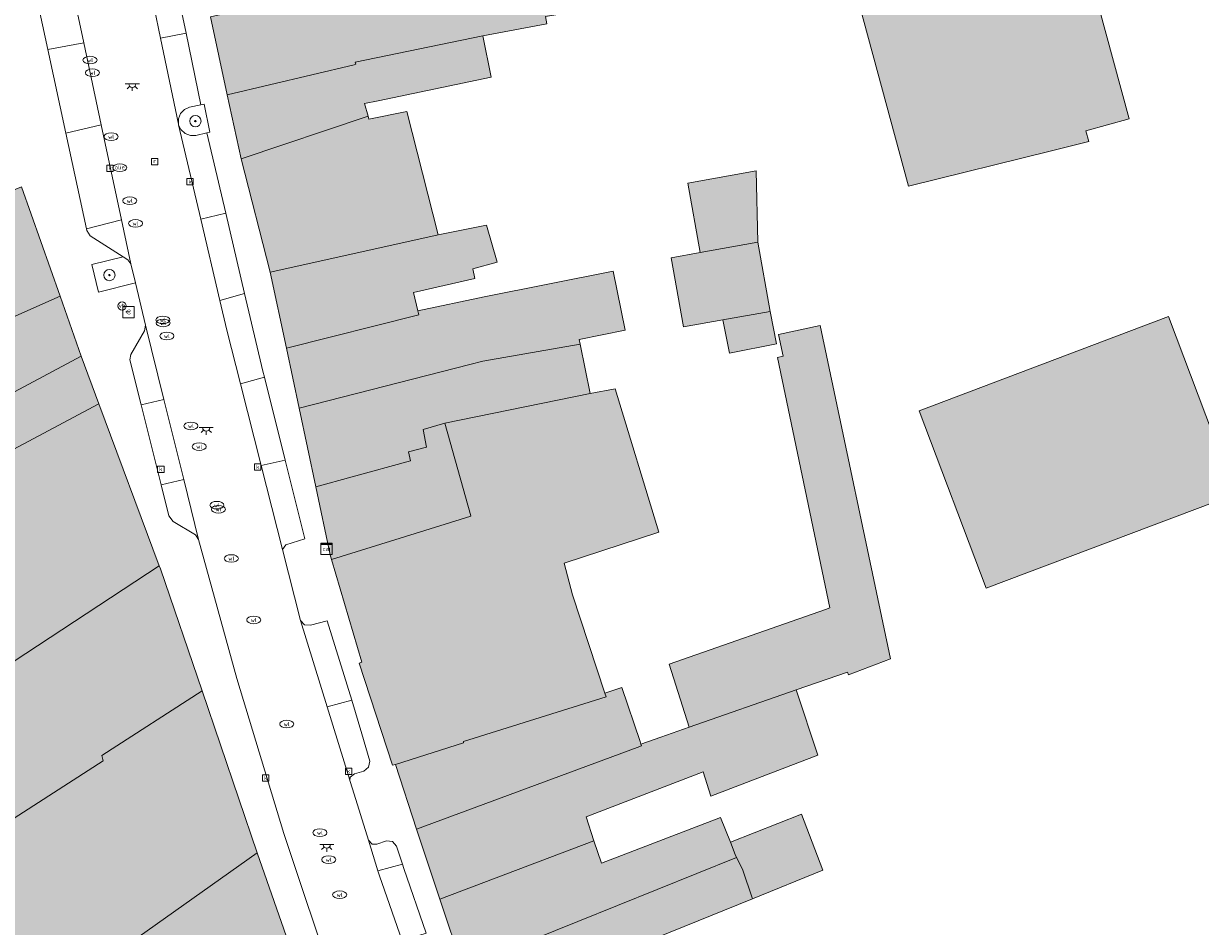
# Model space of a CAD drawing. Header units: metres. Extents: x 196496 to 197479, y 355139 to 356324.
# Tile 95 of 144: x 197033 to 197117, y 355834 to 355898. Entities that reach past the tile are written whole.
import ezdxf
from ezdxf.enums import TextEntityAlignment as Align

# ---------------------------------------------------------------- set-up
doc = ezdxf.new("R2010")
doc.units = ezdxf.units.M
doc.layers.get('0').update_dxf_attribs({"color": 252, "lineweight": 18})
for name, color, linetype, lineweight in [('B-WE-GR-BEPLANTING_CULTUUR_HEESTERS-GV', 252, 'Continuous', 18), ('B-WE-GR-BOOM-S', 252, 'Continuous', 18), ('B-WE-IE-MEUBILAIR_WEGMEUBILAIR-GV', 252, 'Continuous', 18), ('B-WE-IE-MEUBILAIR_WEGMEUBILAIR-S', 252, 'Continuous', 18), ('B-WE-KL-BRANDSTOF_PUT-S', 252, 'Continuous', 18), ('B-WE-KL-DATA-S', 252, 'Continuous', 18), ('B-WE-KL-ET_LS_OV_LICHTPUNT-S', 252, 'Continuous', 18), ('B-WE-KL-WATER-S', 252, 'Continuous', 18), ('B-WE-OG-BEBOUWING-GV', 252, 'Continuous', 18), ('B-WE-OG-TERREIN_ERF-GV', 252, 'Continuous', 18), ('B-WE-RI-GWA_KOLK-S', 252, 'Continuous', 18), ('B-WE-RI-GWA_RIOOLPUT-S', 252, 'Continuous', 18), ('B-WE-VH-VERHARDING_ASFALT-GV', 252, 'Continuous', 18), ('B-WE-VH-VERHARDING_BETONSTRAATSTEEN-GV', 252, 'Continuous', 18), ('B-WE-VH-VERHARDING_TEGEL-GV', 252, 'Continuous', 18)]:
    doc.layers.add(name, color=color, linetype=linetype, lineweight=lineweight)
doc.layers.add('X-XX-AL-PRESENTATIE_GEBOUW3-V', color=7, linetype='Continuous', lineweight=18, true_color=0xf0f0f0)
doc.styles.add('NLCS-ISO', font='NLCS-ISO.ttf')

# ---------------------------------------------------------------- blocks, each defined once
blk = doc.blocks.new('SKL-DATA_SIGNAAL_CAIKAST-SO')
at = {"color": 0, "linetype": 'ByBlock', "lineweight": 18}
for points in [[(-2, 2), (2, 2), (2, 1.68), (-2, 1.68)], [(-2, 1.52), (2, 1.52), (2, -2), (-2, -2)]]:
    blk.add_lwpolyline(points, close=True, dxfattribs=at)
at = {"color": 0, "linetype": 'ByBlock', "lineweight": 18, "style": 'NLCS-ISO'}
blk.add_text('cai', height=1.5, dxfattribs=at).set_placement((0, 0), align=Align.MIDDLE_CENTER)
blk = doc.blocks.new('SIE-WEG_PAAL_VERKEERSBORD-SO')
at = {"color": 0, "linetype": 'ByBlock', "lineweight": 18}
blk.add_circle((0, 0), 1.5, dxfattribs=at)
at = {"color": 0, "linetype": 'ByBlock', "lineweight": 18, "style": 'NLCS-ISO'}
blk.add_text('vb', height=1.5, dxfattribs=at).set_placement((0, 0.13), align=Align.MIDDLE_CENTER)
blk = doc.blocks.new('SKL-BENZINEPUT_OLIEPUT-SO')
at = {"color": 0, "linetype": 'ByBlock', "lineweight": 18}
blk.add_ellipse((0, 0), major_axis=(2.5, 0), ratio=0.54, dxfattribs=at)
at = {"color": 0, "linetype": 'ByBlock', "lineweight": 18, "style": 'NLCS-ISO'}
blk.add_text('olie', height=1.5, dxfattribs=at).set_placement((0, 0.16), align=Align.MIDDLE_CENTER)
blk = doc.blocks.new('SKL-WATER_WATERLEIDINGPUT-SO')
at = {"color": 0, "linetype": 'ByBlock', "lineweight": 18}
blk.add_ellipse((0, 0), major_axis=(2.5, 0), ratio=0.54, dxfattribs=at)
at = {"color": 0, "linetype": 'ByBlock', "lineweight": 18, "style": 'NLCS-ISO'}
blk.add_text('wl', height=1.5, dxfattribs=at).set_placement((0, 0), align=Align.MIDDLE_CENTER)
blk = doc.blocks.new('SRI-PUT_INSPECTIEPUT_RIOOLPUT-SO')
at = {"color": 0, "linetype": 'ByBlock', "lineweight": 18}
blk.add_lwpolyline([(-1.12, -1.12), (1.12, -1.12), (1.12, 1.12), (-1.12, 1.12)], close=True, dxfattribs=at)
at = {"color": 0, "linetype": 'ByBlock', "lineweight": 18, "style": 'NLCS-ISO'}
blk.add_text('r', height=1.5, dxfattribs=at).set_placement((0, 0.28), align=Align.MIDDLE_CENTER)
blk = doc.blocks.new('SRI-KOLK-SO')
at = {"color": 0, "linetype": 'ByBlock', "lineweight": 18}
blk.add_lwpolyline([(-1.125, -1.125), (1.125, -1.125), (1.125, 1.125), (-1.125, 1.125)], close=True, dxfattribs=at)
at = {"color": 0, "linetype": 'ByBlock', "lineweight": 18, "style": 'NLCS-ISO'}
blk.add_text('k', height=1.5, dxfattribs=at).set_placement((0, 0), align=Align.MIDDLE_CENTER)
blk = doc.blocks.new('SKL-ET_OV_LICHTPUNT-SO')
at = {"color": 0, "linetype": 'ByBlock', "lineweight": 18}
for points in [[(-1.25, 0), (-2.5, 0)], [(1.25, 0), (2.5, 0)], [(-0.92, -0.85), (-1.83, -1.7)], [(0, -1.25), (0, -2.5)], [(0.92, -0.85), (1.83, -1.7)]]:
    blk.add_lwpolyline(points, dxfattribs=at)
blk.add_lwpolyline([(0, 0), (1.25, 0, -1), (-1.25, 0)], format="xyb", close=True, dxfattribs=at)
blk = doc.blocks.new('SIE-WEG_BETAALAUTOMAAT-SO')
at = {"color": 0, "linetype": 'ByBlock', "lineweight": 18}
blk.add_lwpolyline([(-2, -2), (2, -2), (2, 2), (-2, 2)], close=True, dxfattribs=at)
at = {"color": 0, "linetype": 'ByBlock', "lineweight": 18, "style": 'NLCS-ISO'}
blk.add_text('€', height=1.5, dxfattribs=at).set_placement((0, 0), align=Align.MIDDLE_CENTER)
blk = doc.blocks.new('SGR-BOOM_01-SO')
at = {"linetype": 'ByBlock', "lineweight": 18}
h = blk.add_hatch(color=0, dxfattribs=at)
h.dxf.hatch_style = 1
edge = h.paths.add_edge_path()
edge.add_arc((0, 0), 0.25, 0, 360)
at = {"color": 0, "linetype": 'ByBlock', "lineweight": 18}
for radius in [2, 0.25]:
    blk.add_circle((0, 0), radius, dxfattribs=at)

msp = doc.modelspace()

# ---------------------------------------------------------------- hatches: boundary and pattern name
at = {"layer": 'X-XX-AL-PRESENTATIE_GEBOUW3-V'}
for points in [[(197095.996, 355886.185), (197106.135, 355888.7), (197108.767, 355889.353), (197108.551, 355890.112), (197111.63, 355890.954), (197108.892, 355901.074), (197105.835, 355900.237), (197098.268, 355928.341), (197095.961, 355936.911), (197101.666, 355938.427), (197101.746, 355938.448), (197099.627, 355946.311), (197093.861, 355944.746), (197091.74, 355952.637), (197091.629, 355952.592), (197090.579, 355956.478), (197084.927, 355954.944), (197085.973, 355951.077), (197078.915, 355949.277)], [(197047.721, 355892.67), (197056.712, 355894.797), (197056.84, 355894.827), (197056.814, 355894.908), (197056.793, 355894.972), (197065.824, 355896.84), (197070.369, 355897.686), (197070.263, 355898.216), (197082.292, 355900.184), (197081.567, 355904.61), (197075.868, 355903.678), (197068.524, 355902.476), (197055.834, 355900.119), (197055.801, 355900.296), (197046.538, 355898.196)], [(197056.712, 355894.797), (197047.721, 355892.67), (197048.695, 355888.12), (197057.698, 355891.141), (197057.436, 355892.046), (197058.403, 355892.246), (197066.43, 355893.905), (197065.824, 355896.84), (197056.793, 355894.972), (197056.814, 355894.908), (197056.84, 355894.827)], [(197061.073, 355882.379), (197062.654, 355882.73), (197060.436, 355891.472), (197057.758, 355890.933), (197057.698, 355891.141), (197048.695, 355888.12), (197050.768, 355880.088)], [(197085.32, 355882.213), (197085.202, 355887.278), (197080.345, 355886.404), (197081.231, 355881.478)], [(197025.449, 355873.251), (197026.43, 355873.77), (197027.715, 355874.381), (197031.277, 355876.291), (197031.816, 355876.58), (197032.516, 355876.891), (197035.868, 355878.38), (197033.135, 355886.147), (197028.199, 355884.097), (197028.484, 355883.347), (197023.682, 355881.246), (197023.763, 355881.002), (197017.268, 355877.083), (197012.658, 355874.256), (197016.396, 355867.752), (197021.156, 355870.606)], [(197062.654, 355882.73), (197061.073, 355882.379), (197050.768, 355880.088), (197051.904, 355874.714), (197061.284, 355877.079), (197061.218, 355877.341), (197060.923, 355878.647), (197065.27, 355879.636), (197065.117, 355880.317), (197066.838, 355880.805), (197066.093, 355883.435)], [(197081.231, 355881.478), (197079.166, 355881.106), (197080.048, 355876.206), (197082.826, 355876.706), (197086.202, 355877.313), (197085.32, 355882.213)], [(197052.807, 355870.444), (197064.903, 355873.558), (197065.829, 355873.776), (197072.723, 355874.992), (197072.657, 355875.323), (197075.903, 355875.973), (197075.065, 355880.162), (197065.928, 355878.333), (197061.218, 355877.341), (197061.284, 355877.079), (197051.904, 355874.714)], [(197025.449, 355873.251), (197026.905, 355869.12), (197028.776, 355869.988), (197028.919, 355869.614), (197037.359, 355874.148), (197035.868, 355878.38), (197032.516, 355876.891), (197031.816, 355876.58), (197031.277, 355876.291), (197027.715, 355874.381), (197026.43, 355873.77)], [(197086.202, 355877.313), (197082.826, 355876.706), (197083.301, 355874.352), (197086.629, 355875.004)], [(197101.493, 355857.702), (197119.17, 355864.368), (197114.429, 355876.942), (197096.741, 355870.275)], [(197088.036, 355850.482), (197091.662, 355851.747), (197091.73, 355851.56), (197094.724, 355852.693), (197089.73, 355876.31), (197086.78, 355875.682), (197087.119, 355874.136), (197086.72, 355874.047), (197090.427, 355856.302), (197090.112, 355856.192), (197079.024, 355852.296), (197080.443, 355847.834)], [(197053.984, 355864.875), (197056.558, 355865.578), (197060.7, 355866.71), (197060.552, 355867.354), (197061.832, 355867.684), (197061.589, 355868.947), (197063.125, 355869.4), (197073.425, 355871.484), (197072.723, 355874.992), (197065.829, 355873.776), (197064.903, 355873.558), (197052.807, 355870.444)], [(196999.609, 355855.379), (197001.931, 355849.801), (197023.031, 355862.217), (197022.946, 355862.41), (197038.619, 355870.769), (197037.359, 355874.148), (197028.919, 355869.614), (197028.776, 355869.988), (197026.905, 355869.12), (197025.449, 355873.251), (197021.156, 355870.606), (197016.396, 355867.752), (196999.752, 355857.814), (197000.13, 355857.007), (197000.099, 355856.985), (196999.206, 355856.346), (196999.242, 355856.259)], [(197059.629, 355845.199), (197064.46, 355846.724), (197064.462, 355846.83), (197074.565, 355850), (197074.485, 355850.243), (197072.176, 355857.231), (197071.598, 355859.474), (197078.297, 355861.656), (197075.213, 355871.827), (197073.425, 355871.484), (197063.125, 355869.4), (197064.968, 355862.817), (197064.973, 355862.8), (197062.774, 355862.113), (197055.103, 355859.716), (197057.257, 355852.446), (197057.072, 355852.378), (197059.436, 355845.144)], [(196992.547, 355834.18), (197006.199, 355838.963), (197006.791, 355837.99), (197006.869, 355837.862), (197029.959, 355850.798), (197042.903, 355859.283), (197038.619, 355870.769), (197022.946, 355862.41), (197023.031, 355862.217), (197001.931, 355849.801), (197002.986, 355847.255), (197004.421, 355843.536), (196990.978, 355838.517)], [(197055.103, 355859.716), (197062.774, 355862.113), (197064.973, 355862.8), (197064.968, 355862.817), (197063.125, 355869.4), (197061.589, 355868.947), (197061.832, 355867.684), (197060.552, 355867.354), (197060.7, 355866.71), (197056.558, 355865.578), (197053.984, 355864.875), (197055.004, 355860.05)], [(197042.903, 355859.283), (197029.959, 355850.798), (197006.869, 355837.862), (197012.036, 355829.374), (197029.742, 355839.554), (197038.928, 355845.466), (197038.835, 355845.832), (197045.931, 355850.414), (197042.987, 355859.058)], [(197012.581, 355823.72), (197015.978, 355818.489), (197017.538, 355816.088), (197031.065, 355825.632), (197049.839, 355838.94), (197045.931, 355850.414), (197038.835, 355845.832), (197038.928, 355845.466), (197029.742, 355839.554), (197012.036, 355829.374), (197013.218, 355826.786), (197011.317, 355825.666)], [(197076.966, 355846.816), (197075.683, 355850.642), (197074.485, 355850.243), (197074.565, 355850), (197064.462, 355846.83), (197064.46, 355846.724), (197059.629, 355845.199), (197061.119, 355840.605), (197076.775, 355846.402), (197077.068, 355846.511), (197077.062, 355846.529), (197077.024, 355846.642)], [(197062.778, 355835.652), (197073.705, 355839.796), (197073.149, 355841.489), (197081.45, 355844.667), (197081.985, 355842.947), (197089.559, 355845.846), (197088.036, 355850.482), (197080.443, 355847.834), (197078.453, 355847.14), (197077.024, 355846.642), (197077.062, 355846.529), (197077.068, 355846.511), (197076.775, 355846.402), (197061.119, 355840.605)], [(197062.778, 355835.652), (197064.412, 355830.775), (197072.561, 355834.062), (197083.814, 355838.601), (197083.721, 355838.827), (197083.369, 355839.685), (197082.661, 355841.434), (197074.231, 355838.197), (197073.705, 355839.796)], [(197083.369, 355839.685), (197083.721, 355838.827), (197083.814, 355838.601), (197084.226, 355837.782), (197084.935, 355835.682), (197089.917, 355837.704), (197088.4, 355841.686)], [(197021.648, 355809.765), (197041.387, 355823.109), (197046.249, 355825.957), (197052.906, 355829.86), (197052.827, 355830.016), (197052.938, 355830.073), (197049.839, 355838.94), (197031.065, 355825.632), (197017.538, 355816.088), (197018.581, 355814.485)], [(197066.071, 355825.825), (197076.809, 355830.29), (197076.781, 355830.383), (197076.253, 355832.159), (197084.935, 355835.682), (197084.226, 355837.782), (197083.814, 355838.601), (197072.561, 355834.062), (197064.412, 355830.775)]]:
    msp.add_hatch(color=256, dxfattribs=at).paths.add_polyline_path(points)

# ---------------------------------------------------------------- linework, layer by layer
at = {"layer": 'B-WE-GR-BEPLANTING_CULTUUR_HEESTERS-GV', "flags": 128}
for points in [[(197045.849, 355891.957), (197045.03, 355891.788), (197044.686, 355891.632), (197044.405, 355891.338), (197044.258, 355890.959), (197044.263, 355890.581), (197044.272, 355890.54), (197044.431, 355890.196), (197044.729, 355889.917), (197045.113, 355889.777), (197045.491, 355889.79), (197046.265, 355889.968), (197046.48, 355890.02), (197046.083, 355891.996)], [(197040.345, 355881.178), (197038.112, 355880.627), (197038.588, 355878.686), (197041.206, 355879.328), (197040.881, 355880.677), (197040.677, 355880.966)]]:
    msp.add_lwpolyline(points, close=True, dxfattribs=at)
at = {"layer": 'B-WE-IE-MEUBILAIR_WEGMEUBILAIR-GV', "flags": 128}
msp.add_lwpolyline([(197045.849, 355891.957), (197045.03, 355891.788), (197044.686, 355891.632), (197044.405, 355891.338), (197044.258, 355890.959), (197044.263, 355890.581), (197044.272, 355890.54), (197044.431, 355890.196), (197044.729, 355889.917), (197045.113, 355889.777), (197045.491, 355889.79), (197046.265, 355889.968), (197046.48, 355890.02), (197046.083, 355891.996)], close=True, dxfattribs=at)
at = {"layer": 'B-WE-OG-BEBOUWING-GV', "flags": 128}
for points in [[(197095.996, 355886.185), (197106.135, 355888.7), (197108.767, 355889.353), (197108.551, 355890.112), (197111.63, 355890.954), (197108.892, 355901.074), (197105.835, 355900.237), (197098.268, 355928.341), (197095.961, 355936.911), (197101.666, 355938.427), (197101.746, 355938.448), (197099.627, 355946.311), (197093.861, 355944.746), (197091.74, 355952.637), (197091.629, 355952.592), (197090.579, 355956.478), (197084.927, 355954.944), (197085.973, 355951.077), (197078.915, 355949.277)], [(197065.387, 355901.981), (197055.77, 355900.465), (197055.801, 355900.296), (197046.538, 355898.196), (197047.721, 355892.67), (197056.712, 355894.797), (197056.84, 355894.827), (197056.814, 355894.908), (197056.793, 355894.972), (197065.824, 355896.84), (197070.369, 355897.686), (197070.263, 355898.216), (197082.292, 355900.184), (197081.567, 355904.61), (197068.524, 355902.476)], [(197056.712, 355894.797), (197047.721, 355892.67), (197048.695, 355888.12), (197057.698, 355891.141), (197057.436, 355892.046), (197058.403, 355892.246), (197066.43, 355893.905), (197065.824, 355896.84), (197056.793, 355894.972), (197056.814, 355894.908), (197056.84, 355894.827)], [(197061.073, 355882.379), (197062.654, 355882.73), (197060.436, 355891.472), (197057.758, 355890.933), (197057.698, 355891.141), (197048.695, 355888.12), (197050.768, 355880.088)], [(197085.32, 355882.213), (197085.202, 355887.278), (197080.345, 355886.404), (197081.231, 355881.478)], [(197025.449, 355873.251), (197026.43, 355873.77), (197027.715, 355874.381), (197031.277, 355876.291), (197031.816, 355876.58), (197032.516, 355876.891), (197035.868, 355878.38), (197033.135, 355886.147), (197028.199, 355884.097), (197028.484, 355883.347), (197023.682, 355881.246), (197023.763, 355881.002), (197017.268, 355877.083), (197012.658, 355874.256), (197016.396, 355867.752), (197021.156, 355870.606)], [(197062.654, 355882.73), (197061.073, 355882.379), (197050.768, 355880.088), (197051.904, 355874.714), (197061.284, 355877.079), (197061.218, 355877.341), (197060.923, 355878.647), (197065.27, 355879.636), (197065.117, 355880.317), (197066.838, 355880.805), (197066.093, 355883.435)], [(197081.231, 355881.478), (197079.166, 355881.106), (197080.048, 355876.206), (197082.826, 355876.706), (197086.202, 355877.313), (197085.32, 355882.213)], [(197052.807, 355870.444), (197064.903, 355873.558), (197065.829, 355873.776), (197072.723, 355874.992), (197072.657, 355875.323), (197075.903, 355875.973), (197075.065, 355880.162), (197065.928, 355878.333), (197061.218, 355877.341), (197061.284, 355877.079), (197051.904, 355874.714)], [(197025.449, 355873.251), (197026.905, 355869.12), (197028.776, 355869.988), (197028.919, 355869.614), (197037.359, 355874.148), (197035.868, 355878.38), (197032.516, 355876.891), (197031.816, 355876.58), (197031.277, 355876.291), (197027.715, 355874.381), (197026.43, 355873.77)], [(197086.202, 355877.313), (197082.826, 355876.706), (197083.301, 355874.352), (197086.629, 355875.004)], [(197101.493, 355857.702), (197119.17, 355864.368), (197114.429, 355876.942), (197096.741, 355870.275)], [(197088.036, 355850.482), (197091.662, 355851.747), (197091.73, 355851.56), (197094.724, 355852.693), (197089.73, 355876.31), (197086.78, 355875.682), (197087.119, 355874.136), (197086.72, 355874.047), (197090.427, 355856.302), (197090.112, 355856.192), (197079.024, 355852.296), (197080.443, 355847.834)], [(197053.984, 355864.875), (197056.558, 355865.578), (197060.7, 355866.71), (197060.552, 355867.354), (197061.832, 355867.684), (197061.589, 355868.947), (197063.125, 355869.4), (197073.425, 355871.484), (197072.723, 355874.992), (197065.829, 355873.776), (197064.903, 355873.558), (197052.807, 355870.444)], [(196999.609, 355855.379), (197001.931, 355849.801), (197023.031, 355862.217), (197022.946, 355862.41), (197038.619, 355870.769), (197037.359, 355874.148), (197028.919, 355869.614), (197028.776, 355869.988), (197026.905, 355869.12), (197025.449, 355873.251), (197021.156, 355870.606), (197016.396, 355867.752), (196999.752, 355857.814), (197000.13, 355857.007), (197000.099, 355856.985), (196999.206, 355856.346), (196999.242, 355856.259)], [(197059.629, 355845.199), (197064.46, 355846.724), (197064.462, 355846.83), (197074.565, 355850), (197074.485, 355850.243), (197072.176, 355857.231), (197071.598, 355859.474), (197078.297, 355861.656), (197075.213, 355871.827), (197073.425, 355871.484), (197063.125, 355869.4), (197064.968, 355862.817), (197064.973, 355862.8), (197062.774, 355862.113), (197055.103, 355859.716), (197057.257, 355852.446), (197057.072, 355852.378), (197059.436, 355845.144)], [(196992.547, 355834.18), (197006.199, 355838.963), (197006.791, 355837.99), (197006.869, 355837.862), (197029.959, 355850.798), (197042.903, 355859.283), (197038.619, 355870.769), (197022.946, 355862.41), (197023.031, 355862.217), (197001.931, 355849.801), (197002.986, 355847.255), (197004.421, 355843.536), (196990.978, 355838.517)], [(197055.103, 355859.716), (197062.774, 355862.113), (197064.973, 355862.8), (197064.968, 355862.817), (197063.125, 355869.4), (197061.589, 355868.947), (197061.832, 355867.684), (197060.552, 355867.354), (197060.7, 355866.71), (197056.558, 355865.578), (197053.984, 355864.875), (197055.004, 355860.05)], [(197042.903, 355859.283), (197029.959, 355850.798), (197006.869, 355837.862), (197012.036, 355829.374), (197029.742, 355839.554), (197038.928, 355845.466), (197038.835, 355845.832), (197045.931, 355850.414), (197042.987, 355859.058)], [(197012.581, 355823.72), (197015.978, 355818.489), (197017.538, 355816.088), (197031.065, 355825.632), (197049.839, 355838.94), (197045.931, 355850.414), (197038.835, 355845.832), (197038.928, 355845.466), (197029.742, 355839.554), (197012.036, 355829.374), (197013.218, 355826.786), (197011.317, 355825.666)], [(197076.966, 355846.816), (197075.683, 355850.642), (197074.485, 355850.243), (197074.565, 355850), (197064.462, 355846.83), (197064.46, 355846.724), (197059.629, 355845.199), (197061.119, 355840.605), (197076.775, 355846.402), (197077.068, 355846.511), (197077.062, 355846.529), (197077.024, 355846.642)], [(197062.778, 355835.652), (197073.705, 355839.796), (197073.149, 355841.489), (197081.45, 355844.667), (197081.985, 355842.947), (197089.559, 355845.846), (197088.036, 355850.482), (197080.443, 355847.834), (197078.453, 355847.14), (197077.024, 355846.642), (197077.062, 355846.529), (197077.068, 355846.511), (197076.775, 355846.402), (197061.119, 355840.605)], [(197062.778, 355835.652), (197064.412, 355830.775), (197072.561, 355834.062), (197083.814, 355838.601), (197083.721, 355838.827), (197083.369, 355839.685), (197082.661, 355841.434), (197074.231, 355838.197), (197073.705, 355839.796)], [(197083.369, 355839.685), (197083.721, 355838.827), (197083.814, 355838.601), (197084.226, 355837.782), (197084.935, 355835.682), (197089.917, 355837.704), (197088.4, 355841.686)], [(197021.648, 355809.765), (197041.387, 355823.109), (197046.249, 355825.957), (197052.906, 355829.86), (197052.827, 355830.016), (197052.938, 355830.073), (197049.839, 355838.94), (197031.065, 355825.632), (197017.538, 355816.088), (197018.581, 355814.485)], [(197066.071, 355825.825), (197076.809, 355830.29), (197076.781, 355830.383), (197076.253, 355832.159), (197084.935, 355835.682), (197084.226, 355837.782), (197083.814, 355838.601), (197072.561, 355834.062), (197064.412, 355830.775)]]:
    msp.add_lwpolyline(points, close=True, dxfattribs=at)
at = {"layer": 'B-WE-OG-TERREIN_ERF-GV', "flags": 128}
for points in [[(197106.135, 355888.7), (197095.996, 355886.185), (197078.915, 355949.277), (197085.973, 355951.077), (197084.927, 355954.944), (197090.579, 355956.478), (197091.629, 355952.592), (197091.74, 355952.637), (197093.861, 355944.746), (197099.627, 355946.311), (197101.746, 355938.448), (197101.666, 355938.427), (197095.961, 355936.911), (197098.268, 355928.341), (197105.835, 355900.237), (197108.892, 355901.074), (197111.63, 355890.954), (197108.551, 355890.112), (197108.767, 355889.353)], [(197082.826, 355876.706), (197080.048, 355876.206), (197079.166, 355881.106), (197081.231, 355881.478), (197080.345, 355886.404), (197085.202, 355887.278), (197085.32, 355882.213), (197086.202, 355877.313), (197086.629, 355875.004), (197083.301, 355874.352)], [(197101.493, 355857.702), (197096.741, 355870.275), (197114.429, 355876.942), (197119.17, 355864.368)]]:
    msp.add_lwpolyline(points, close=True, dxfattribs=at)
msp.add_lwpolyline([(197070.263, 355898.216), (197070.369, 355897.686), (197065.824, 355896.84), (197066.43, 355893.905), (197058.403, 355892.246), (197057.436, 355892.046), (197057.698, 355891.141), (197057.758, 355890.933), (197060.436, 355891.472), (197062.654, 355882.73), (197066.093, 355883.435), (197066.838, 355880.805), (197065.117, 355880.317), (197065.27, 355879.636), (197060.923, 355878.647), (197061.218, 355877.341), (197065.928, 355878.333), (197075.065, 355880.162), (197075.903, 355875.973), (197072.657, 355875.323), (197072.723, 355874.992), (197073.425, 355871.484), (197075.213, 355871.827), (197078.297, 355861.656), (197071.598, 355859.474), (197072.176, 355857.231), (197074.485, 355850.243), (197075.683, 355850.642), (197076.966, 355846.816), (197077.024, 355846.642), (197078.453, 355847.14), (197080.443, 355847.834), (197079.024, 355852.296), (197090.112, 355856.192), (197090.427, 355856.302), (197086.72, 355874.047), (197087.119, 355874.136), (197086.78, 355875.682), (197089.73, 355876.31), (197094.724, 355852.693), (197091.73, 355851.56), (197091.662, 355851.747), (197088.036, 355850.482), (197089.559, 355845.846), (197081.985, 355842.947), (197081.45, 355844.667), (197073.149, 355841.489), (197073.705, 355839.796), (197074.231, 355838.197), (197082.661, 355841.434), (197083.369, 355839.685), (197088.4, 355841.686), (197089.917, 355837.704), (197084.935, 355835.682), (197076.253, 355832.159)], dxfattribs=at)
at = {"layer": 'B-WE-VH-VERHARDING_ASFALT-GV', "flags": 128}
for points in [[(197036.512, 355901.23), (197037.551, 355896.342), (197038.788, 355890.525), (197040.219, 355883.792), (197040.881, 355880.677), (197041.206, 355879.328), (197041.925, 355876.34), (197043.229, 355871.06), (197044.629, 355865.393), (197045.68, 355861.138), (197048.384, 355851.281), (197051.727, 355840.306), (197055.368, 355829.421)], [(197060.107, 355832.693), (197058.502, 355837.293), (197058.391, 355837.651), (197057.715, 355839.839), (197056.596, 355843.463), (197056.408, 355844.073), (197056.407, 355844.074), (197054.801, 355849.274), (197052.91, 355855.394), (197051.64, 355860.437), (197050.124, 355866.388), (197048.648, 355872.183), (197047.678, 355875.989), (197047.187, 355878.088), (197045.839, 355883.845), (197044.272, 355890.54), (197044.263, 355890.581), (197042.996, 355896.68), (197042.088, 355901.052)]]:
    msp.add_lwpolyline(points, dxfattribs=at)
at = {"layer": 'B-WE-VH-VERHARDING_BETONSTRAATSTEEN-GV', "flags": 128}
for points in [[(197035, 355895.864), (197037.551, 355896.342), (197036.512, 355901.23), (197033.935, 355900.811)], [(197044.796, 355897.038), (197043.894, 355901.389), (197042.088, 355901.052), (197042.996, 355896.68)], [(197042.996, 355896.68), (197044.263, 355890.581), (197044.258, 355890.959), (197044.405, 355891.338), (197044.686, 355891.632), (197045.03, 355891.788), (197045.849, 355891.957), (197044.796, 355897.038)], [(197036.274, 355889.941), (197038.788, 355890.525), (197037.551, 355896.342), (197035, 355895.864)], [(197038.788, 355890.525), (197036.274, 355889.941), (197037.731, 355883.164), (197040.219, 355883.792)], [(197045.839, 355883.845), (197047.606, 355884.27), (197046.265, 355889.968), (197045.491, 355889.79), (197045.113, 355889.777), (197044.729, 355889.917), (197044.431, 355890.196), (197044.272, 355890.54)], [(197037.731, 355883.164), (197037.755, 355883.054), (197038.001, 355882.676), (197040.345, 355881.178), (197040.677, 355880.966), (197040.881, 355880.677), (197040.219, 355883.792)], [(197047.606, 355884.27), (197045.839, 355883.845), (197047.187, 355878.088), (197048.946, 355878.579)], [(197048.648, 355872.183), (197050.346, 355872.658), (197050.241, 355873.077), (197048.946, 355878.579), (197047.187, 355878.088), (197047.678, 355875.989)], [(197041.607, 355870.692), (197043.229, 355871.06), (197041.925, 355876.34), (197041.851, 355875.925), (197040.876, 355874.252), (197040.812, 355873.868)], [(197048.648, 355872.183), (197050.124, 355866.388), (197051.827, 355866.758), (197050.346, 355872.658)], [(197043.024, 355865.029), (197044.629, 355865.393), (197043.229, 355871.06), (197041.607, 355870.692)], [(197051.827, 355866.758), (197050.124, 355866.388), (197051.64, 355860.437), (197051.866, 355860.776), (197053.222, 355861.2)], [(197045.68, 355861.138), (197044.629, 355865.393), (197043.024, 355865.029), (197043.575, 355862.826), (197043.884, 355862.413), (197045.466, 355861.464)], [(197054.801, 355849.274), (197056.541, 355849.759), (197054.808, 355855.372), (197053.612, 355855.069), (197053.2, 355855.099), (197052.91, 355855.394)], [(197056.541, 355849.759), (197054.801, 355849.274), (197056.407, 355844.074), (197056.437, 355844.299), (197056.727, 355844.529), (197057.406, 355844.734), (197057.715, 355845), (197057.825, 355845.439), (197057.247, 355847.367)], [(197058.391, 355837.651), (197060.128, 355838.135), (197059.707, 355839.409), (197059.424, 355839.744), (197059, 355839.781), (197058.326, 355839.553), (197057.996, 355839.56), (197057.715, 355839.839)], [(197060.231, 355837.824), (197060.128, 355838.135), (197058.391, 355837.651), (197058.502, 355837.293), (197060.107, 355832.693), (197061.814, 355833.251)]]:
    msp.add_lwpolyline(points, close=True, dxfattribs=at)
at = {"layer": 'B-WE-VH-VERHARDING_TEGEL-GV', "flags": 128}
for points in [[(197043.894, 355901.389), (197044.796, 355897.038), (197045.849, 355891.957), (197046.083, 355891.996), (197046.48, 355890.02), (197046.265, 355889.968), (197047.606, 355884.27), (197048.946, 355878.579), (197050.241, 355873.077), (197050.346, 355872.658), (197051.827, 355866.758), (197053.222, 355861.2), (197051.866, 355860.776), (197051.64, 355860.437), (197052.91, 355855.394), (197053.2, 355855.099), (197053.612, 355855.069), (197054.808, 355855.372), (197056.541, 355849.759), (197057.247, 355847.367), (197057.825, 355845.439), (197057.715, 355845), (197057.406, 355844.734), (197056.727, 355844.529), (197056.437, 355844.299), (197056.407, 355844.074), (197056.408, 355844.073), (197056.596, 355843.463), (197057.715, 355839.839), (197057.996, 355839.56), (197058.326, 355839.553), (197059, 355839.781), (197059.424, 355839.744), (197059.707, 355839.409), (197060.128, 355838.135), (197060.231, 355837.824), (197061.814, 355833.251)], [(197055.368, 355829.421), (197051.727, 355840.306), (197048.384, 355851.281), (197045.68, 355861.138), (197045.466, 355861.464), (197043.884, 355862.413), (197043.575, 355862.826), (197043.024, 355865.029), (197041.607, 355870.692), (197040.812, 355873.868), (197040.876, 355874.252), (197041.851, 355875.925), (197041.925, 355876.34), (197041.206, 355879.328), (197038.588, 355878.686), (197038.112, 355880.627), (197040.345, 355881.178), (197038.001, 355882.676), (197037.755, 355883.054), (197037.731, 355883.164), (197036.274, 355889.941), (197035, 355895.864), (197033.935, 355900.811)], [(197064.412, 355830.775), (197062.778, 355835.652), (197061.119, 355840.605), (197059.629, 355845.199), (197059.436, 355845.144), (197057.072, 355852.378), (197057.257, 355852.446), (197055.103, 355859.716), (197055.004, 355860.05), (197053.984, 355864.875), (197052.807, 355870.444), (197051.904, 355874.714), (197050.768, 355880.088), (197048.695, 355888.12), (197047.721, 355892.67), (197046.538, 355898.196)], [(197033.135, 355886.147), (197035.868, 355878.38), (197037.359, 355874.148), (197038.619, 355870.769), (197042.903, 355859.283), (197042.987, 355859.058), (197045.931, 355850.414), (197049.839, 355838.94), (197052.938, 355830.073)]]:
    msp.add_lwpolyline(points, dxfattribs=at)

# ---------------------------------------------------------------- block references
at = {"layer": 'B-WE-GR-BOOM-S', "xscale": 0.2, "yscale": 0.2, "zscale": 0.2}
for p in [(197045.457, 355890.797), (197039.368, 355879.887)]:
    msp.add_blockref('SGR-BOOM_01-SO', p, dxfattribs=at)
at = {"layer": 'B-WE-IE-MEUBILAIR_WEGMEUBILAIR-S', "xscale": 0.2, "yscale": 0.2, "zscale": 0.2}
for name, p in [('SIE-WEG_PAAL_VERKEERSBORD-SO', (197040.259, 355877.694)), ('SIE-WEG_BETAALAUTOMAAT-SO', (197040.719, 355877.265))]:
    msp.add_blockref(name, p, dxfattribs=at)
at = {"layer": 'B-WE-KL-BRANDSTOF_PUT-S', "xscale": 0.2, "yscale": 0.2, "zscale": 0.2}
msp.add_blockref('SKL-BENZINEPUT_OLIEPUT-SO', (197040.104, 355887.494), dxfattribs=at)
at = {"layer": 'B-WE-KL-DATA-S', "xscale": 0.2, "yscale": 0.2, "zscale": 0.2}
msp.add_blockref('SKL-DATA_SIGNAAL_CAIKAST-SO', (197054.756, 355860.474), dxfattribs=at)
at = {"layer": 'B-WE-KL-ET_LS_OV_LICHTPUNT-S', "xscale": 0.2, "yscale": 0.2, "zscale": 0.2}
for p in [(197040.988, 355893.437), (197046.228, 355869.072), (197054.769, 355839.515)]:
    msp.add_blockref('SKL-ET_OV_LICHTPUNT-SO', p, dxfattribs=at)
at = {"layer": 'B-WE-KL-WATER-S', "xscale": 0.2, "yscale": 0.2, "zscale": 0.2}
for p in [(197037.99, 355895.126), (197038.162, 355894.228), (197039.485, 355889.696), (197040.807, 355885.153), (197041.215, 355883.548), (197043.155, 355876.712), (197043.171, 355876.491), (197043.439, 355875.569), (197045.143, 355869.198), (197045.731, 355867.727), (197046.983, 355863.577), (197047.094, 355863.284), (197048.005, 355859.798), (197049.594, 355855.443), (197051.931, 355848.059), (197054.283, 355840.363), (197054.908, 355838.452), (197055.683, 355835.961)]:
    msp.add_blockref('SKL-WATER_WATERLEIDINGPUT-SO', p, dxfattribs=at)
at = {"layer": 'B-WE-RI-GWA_KOLK-S', "xscale": 0.2, "yscale": 0.2, "zscale": 0.2}
for p in [(197039.417, 355887.458), (197045.084, 355886.504), (197043.01, 355866.124), (197049.883, 355866.286), (197050.442, 355844.237), (197056.311, 355844.717)]:
    msp.add_blockref('SRI-KOLK-SO', p, dxfattribs=at)
at = {"layer": 'B-WE-RI-GWA_RIOOLPUT-S', "xscale": 0.2, "yscale": 0.2, "zscale": 0.2}
msp.add_blockref('SRI-PUT_INSPECTIEPUT_RIOOLPUT-SO', (197042.58, 355887.924), dxfattribs=at)

doc.saveas('drawing.dxf')
